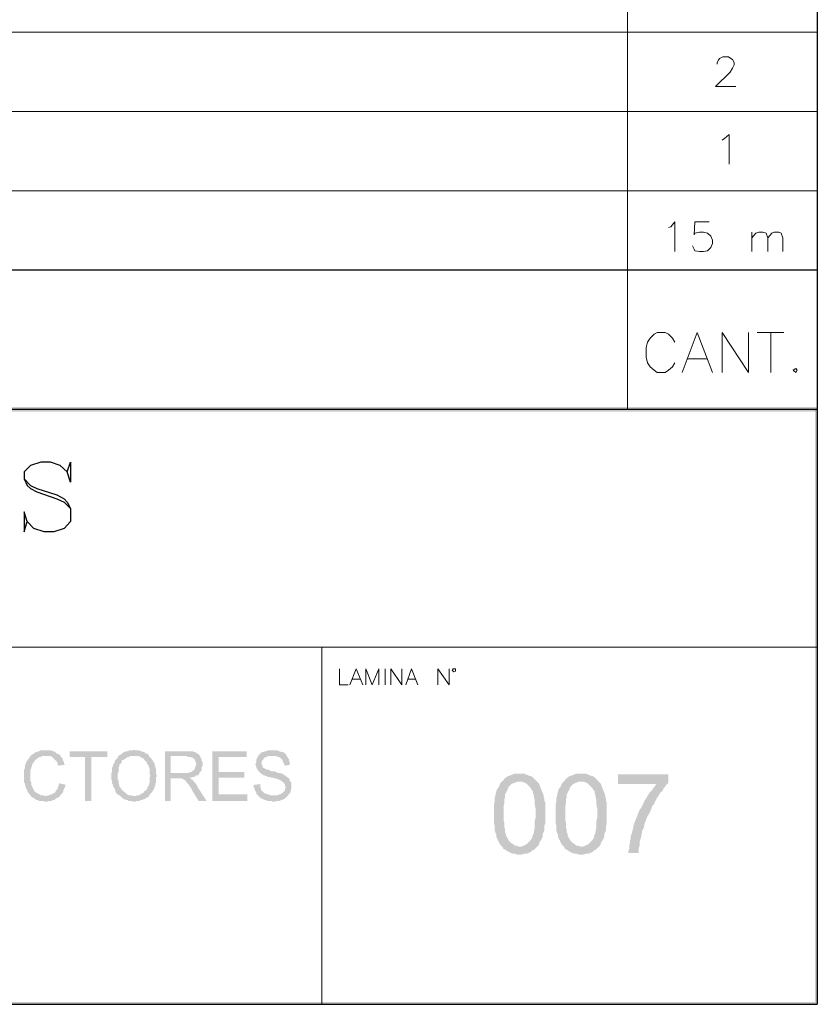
# Paper-space layout 'DGE_BT_007' of a CAD drawing. Header units: millimetres. Extents: x 8 to 202, y 3 to 294.
# Tile 11 of 14: x 160 to 202, y 3 to 55. Entities that reach past the tile are written whole.
import ezdxf

# ---------------------------------------------------------------- set-up
doc = ezdxf.new("R2010")
doc.units = ezdxf.units.MM
for name, color, linetype, lineweight in [('DGE_CONTORNOS', 7, 'Continuous', 0), ('DGE_DATOS', 7, 'Continuous', 0), ('DGE_RELLENO', 7, 'Continuous', 0)]:
    doc.layers.add(name, color=color, linetype=linetype, lineweight=lineweight)

# ---------------------------------------------------------------- blocks, each defined once
blk = doc.blocks.new('DGE_BT_007')
at = {"layer": 'DGE_RELLENO', "true_color": 0x000000}
for points in [[(23.4527, 34.8263), (23.7067, 34.5723), (201.9723, 34.8263)], [(23.7067, 34.5723), (201.9723, 34.8263), (201.8453, 34.5723)], [(201.9723, 34.8263), (201.8453, 34.5723), (201.9723, 34.6993)], [(201.9723, 34.6993), (201.8453, 34.5723), (201.9723, 3.2456)], [(201.8453, 34.5723), (201.9723, 3.2456), (201.8453, 3.3726)], [(161.2053, 16.6653), (160.909, 16.6653), (160.8243, 16.623), (160.782, 16.623), (160.6973, 16.5806), (160.655, 16.5806), (160.5703, 16.5383), (160.528, 16.4959), (160.4433, 16.4536), (160.401, 16.4113), (160.3587, 16.3689), (160.3163, 16.3266), (160.274, 16.2419), (160.2317, 16.1996), (160.1893, 16.115), (160.147, 16.0726), (160.1047, 15.988), (160.1047, 15.9456), (160.0623, 15.8609), (160.0623, 15.7339), (160.02, 15.6493), (160.02, 14.972), (160.0623, 14.9296), (160.0623, 14.8449), (160.1047, 14.7603), (160.1047, 14.7179), (160.147, 14.6333), (160.1893, 14.5909), (160.1893, 14.5063), (160.2317, 14.464), (160.274, 14.3793), (160.3163, 14.3369), (160.3587, 14.2946), (160.401, 14.2099), (160.4857, 14.1676), (160.528, 14.1676), (160.5703, 14.1253), (160.6127, 14.0829), (160.6973, 14.0406), (160.7397, 14.0406), (160.8243, 13.9983), (161.036, 13.9983), (161.1207, 13.956), (161.29, 13.956), (161.3323, 13.9983), (161.5017, 13.9983), (161.544, 14.0406), (161.6287, 14.0406), (161.671, 14.0829), (161.7133, 14.1253), (161.798, 14.1676), (161.8403, 14.2099), (161.8827, 14.2099), (161.163, 14.2523), (161.1207, 14.2523), (161.036, 14.2946), (160.909, 14.2946), (160.8667, 14.3369), (160.782, 14.3793), (160.7397, 14.3793), (160.6973, 14.4216), (160.6127, 14.464), (160.5703, 14.5063), (160.528, 14.5909), (160.4857, 14.6333), (160.4857, 14.6756), (160.4433, 14.7603), (160.401, 14.8449), (160.401, 14.972), (160.3587, 15.0566), (160.3587, 15.6493), (160.401, 15.7339), (160.401, 15.7763), (160.4433, 15.8609), (160.4433, 15.9033), (160.4857, 15.988), (160.528, 16.0303), (160.5703, 16.115), (160.6127, 16.1573), (160.655, 16.1996), (160.6973, 16.2419), (160.7397, 16.2419), (160.782, 16.2843), (160.8243, 16.3266), (160.909, 16.3266), (160.9513, 16.3689), (161.163, 16.3689), (161.925, 16.4113), (161.8827, 16.4536), (161.798, 16.4959), (161.7557, 16.4959), (161.7133, 16.5383), (161.671, 16.5806), (161.5863, 16.623), (161.544, 16.623), (161.4593, 16.6653), (161.2477, 16.6653)], [(165.8197, 16.7076), (165.8197, 16.7076), (165.735, 16.6653), (165.5657, 16.6653), (165.481, 16.623), (165.3963, 16.623), (165.354, 16.5806), (165.3117, 16.5806), (165.227, 16.5383), (165.1847, 16.4959), (165.1423, 16.4536), (165.0577, 16.4113), (165.8197, 16.3689), (166.116, 16.3689), (166.1583, 16.3266), (166.243, 16.2843), (166.2853, 16.2419), (166.3277, 16.2419), (166.37, 16.1996), (166.4123, 16.115), (166.497, 16.0726), (166.497, 16.0303), (166.5393, 15.9456), (166.5817, 15.9033), (166.624, 15.8186), (166.624, 15.7763), (166.6663, 15.6916), (166.6663, 15.3953), (166.7087, 15.3106), (166.6663, 15.2683), (166.6663, 14.972), (166.624, 14.8873), (166.624, 14.8026), (166.5817, 14.7603), (166.5393, 14.7179), (166.5393, 14.6333), (166.497, 14.5909), (166.4547, 14.5486), (166.37, 14.5063), (166.3277, 14.4216), (166.2853, 14.4216), (166.243, 14.3793), (166.1583, 14.3369), (166.116, 14.2946), (165.989, 14.2946), (165.9043, 14.2523), (165.8197, 14.2523), (166.624, 14.2523), (166.6663, 14.3369), (166.7087, 14.3793), (166.751, 14.4216), (166.7933, 14.464), (166.8357, 14.5486), (166.878, 14.5909), (166.878, 14.6333), (166.9203, 14.6756), (166.9203, 14.7603), (166.9627, 14.8026), (166.9627, 14.8873), (167.005, 14.972), (167.005, 15.2683), (167.0473, 15.3106), (167.005, 15.3953), (167.005, 15.6916), (166.9627, 15.7763), (166.9627, 15.8186), (166.9203, 15.9033), (166.9203, 15.988), (166.878, 16.0303), (166.8357, 16.115), (166.7933, 16.1573), (166.751, 16.2419), (166.7087, 16.2843), (166.6663, 16.3266), (166.624, 16.3689), (166.5817, 16.4536), (166.5393, 16.4959), (166.4547, 16.4959), (166.4123, 16.5383), (166.37, 16.5806), (166.3277, 16.5806), (166.243, 16.623), (166.2007, 16.623), (166.116, 16.6653), (165.9043, 16.6653)], [(173.1433, 16.6653), (172.8893, 16.6653), (172.8047, 16.623), (172.7623, 16.623), (172.6777, 16.5806), (172.6353, 16.5806), (172.5507, 16.5383), (172.5083, 16.4959), (172.466, 16.4536), (172.4237, 16.4113), (172.3813, 16.3266), (172.339, 16.2419), (172.2967, 16.1573), (172.2967, 16.0303), (172.2543, 15.9456), (172.2543, 15.9033), (172.2967, 15.8186), (172.2967, 15.7763), (172.339, 15.6916), (172.3813, 15.6493), (172.3813, 15.607), (172.4237, 15.5646), (172.466, 15.5223), (172.5083, 15.4799), (172.5507, 15.4376), (172.6353, 15.3953), (172.6777, 15.3529), (172.72, 15.3529), (172.8047, 15.3106), (172.847, 15.3106), (172.9317, 15.2683), (173.0163, 15.2683), (173.101, 15.2259), (173.1857, 15.2259), (173.2703, 15.1836), (173.355, 15.1836), (173.3973, 15.1413), (173.482, 15.1413), (173.5243, 15.0989), (173.5667, 15.0989), (173.609, 15.0566), (173.6937, 15.0143), (173.736, 14.972), (173.7783, 14.9296), (173.8207, 14.8873), (173.8207, 14.8026), (173.863, 14.7179), (173.8207, 14.6333), (173.8207, 14.5486), (173.7783, 14.5063), (173.736, 14.464), (173.6937, 14.4216), (173.609, 14.3793), (173.5667, 14.3369), (173.482, 14.3369), (173.4397, 14.2946), (172.3813, 14.2946), (172.4237, 14.2523), (172.5083, 14.1676), (172.5507, 14.1253), (172.593, 14.1253), (172.6777, 14.0829), (172.7623, 14.0406), (172.8047, 14.0406), (172.8893, 13.9983), (173.101, 13.9983), (173.1433, 13.956), (173.3127, 13.956), (173.3973, 13.9983), (173.5243, 13.9983), (173.609, 14.0406), (173.6513, 14.0406), (173.736, 14.0829), (173.8207, 14.1253), (173.863, 14.1676), (173.9053, 14.2099), (173.9477, 14.2523), (173.99, 14.2946), (174.0323, 14.3793), (174.0747, 14.4216), (174.117, 14.464), (174.117, 14.5486), (174.1593, 14.6333), (174.1593, 14.9296), (174.117, 15.0143), (174.0747, 15.0566), (174.0747, 15.1413), (174.0323, 15.1836), (173.99, 15.2259), (173.9053, 15.2683), (173.863, 15.3106), (173.8207, 15.3529), (173.736, 15.3953), (173.6937, 15.4376), (173.6513, 15.4376), (173.5667, 15.4799), (173.4397, 15.4799), (173.355, 15.5223), (173.2703, 15.5646), (173.101, 15.5646), (173.0163, 15.607), (172.9317, 15.6493), (172.8893, 15.6493), (172.8047, 15.6916), (172.7623, 15.6916), (172.72, 15.7339), (172.6777, 15.7339), (172.6353, 15.7763), (172.6353, 15.8609), (172.593, 15.9033), (172.593, 16.115), (172.6353, 16.1573), (172.6777, 16.1996), (172.72, 16.2843), (172.7623, 16.2843), (172.8047, 16.3266), (172.847, 16.3266), (172.9317, 16.3689), (173.9053, 16.3689), (173.863, 16.4536), (173.8207, 16.4959), (173.7783, 16.5383), (173.6937, 16.5806), (173.609, 16.5806), (173.5667, 16.623), (173.482, 16.623), (173.4397, 16.6653), (173.228, 16.6653)], [(161.925, 16.4113), (161.163, 16.3689), (161.417, 16.3689), (161.5017, 16.3266), (161.544, 16.2843), (161.5863, 16.2419), (161.6287, 16.1996), (161.671, 16.1573), (161.7133, 16.115), (161.7557, 16.0726), (161.798, 15.988), (161.798, 15.9033), (161.8403, 15.8609), (162.179, 15.9033), (162.1367, 15.9456), (162.1367, 16.0303), (162.0943, 16.115), (162.052, 16.1573), (162.052, 16.2419), (162.0097, 16.2843), (161.9673, 16.3266)], [(164.4227, 16.623), (162.433, 16.623), (162.433, 16.3266), (163.2373, 16.3266), (163.2373, 13.9983), (163.576, 13.9983), (163.576, 16.3266), (164.4227, 16.3266)], [(165.0577, 16.4113), (165.0153, 16.3689), (164.973, 16.3266), (164.973, 16.2843), (164.9307, 16.2419), (164.8883, 16.1996), (164.846, 16.1573), (164.8037, 16.0726), (164.8037, 16.0303), (164.7613, 15.9456), (164.719, 15.9033), (164.719, 15.8186), (164.6767, 15.7763), (164.6767, 15.5223), (164.6343, 15.4799), (164.6343, 15.1413), (164.6767, 15.0566), (164.6767, 14.9296), (164.719, 14.8449), (164.719, 14.7603), (164.7613, 14.7179), (164.8037, 14.6333), (164.846, 14.5486), (164.846, 14.5063), (164.8883, 14.4216), (164.9307, 14.3793), (164.973, 14.3369), (165.0577, 14.2946), (165.1, 14.2523), (165.1423, 14.2099), (165.227, 14.1676), (165.227, 14.1253), (165.3117, 14.0829), (165.354, 14.0829), (165.4387, 14.0406), (165.481, 14.0406), (165.5657, 13.9983), (165.6927, 13.9983), (165.7773, 13.956), (165.9043, 13.956), (165.989, 13.9983), (166.116, 13.9983), (166.2007, 14.0406), (166.243, 14.0406), (166.3277, 14.0829), (166.37, 14.0829), (166.4547, 14.1253), (166.497, 14.1676), (166.5817, 14.2099), (166.624, 14.2523), (165.8197, 14.2523), (165.7773, 14.2523), (165.6927, 14.2946), (165.5657, 14.2946), (165.481, 14.3369), (165.4387, 14.3793), (165.3963, 14.4216), (165.3117, 14.464), (165.2693, 14.5063), (165.227, 14.5486), (165.1847, 14.5909), (165.1423, 14.6756), (165.1, 14.7179), (165.0577, 14.7603), (165.0577, 14.8449), (165.0153, 14.9296), (165.0153, 15.0566), (164.973, 15.1413), (164.973, 15.4376), (165.0153, 15.5223), (165.0153, 15.7763), (165.0577, 15.8186), (165.0577, 15.9033), (165.1, 15.9456), (165.1423, 15.988), (165.1847, 16.0303), (165.1847, 16.115), (165.227, 16.1573), (165.2693, 16.1573), (165.3117, 16.1996), (165.3963, 16.2419), (165.4387, 16.2843), (165.5233, 16.3266), (165.5657, 16.3266), (165.6503, 16.3689), (165.8197, 16.3689)], [(168.5713, 16.623), (167.4707, 16.623), (167.4707, 13.9983), (167.767, 13.9983), (167.767, 15.1836), (168.1903, 15.1836), (168.7407, 15.2259), (168.8677, 15.2259), (168.9523, 15.2683), (169.037, 15.2683), (169.0793, 15.3106), (169.1217, 15.3529), (169.2063, 15.3529), (169.2487, 15.3953), (169.291, 15.4376), (169.291, 15.4799), (167.767, 15.4799), (167.767, 16.3689), (168.5713, 16.3689), (169.291, 16.4113), (169.2487, 16.4536), (169.2063, 16.4959), (169.1217, 16.5383), (169.0793, 16.5806), (168.9947, 16.5806), (168.9523, 16.623), (168.656, 16.623)], [(169.291, 16.4113), (168.5713, 16.3689), (168.6137, 16.3689), (168.6983, 16.3266), (168.8253, 16.3266), (168.8677, 16.2843), (168.9523, 16.2843), (168.9947, 16.2419), (169.037, 16.1996), (169.0793, 16.115), (169.0793, 16.0726), (169.1217, 15.988), (169.1217, 15.9033), (169.0793, 15.8186), (169.0793, 15.7763), (169.037, 15.6916), (169.037, 15.6493), (168.9523, 15.607), (168.91, 15.5646), (168.8677, 15.5223), (168.783, 15.5223), (168.7407, 15.4799), (167.767, 15.4799), (169.291, 15.4799), (169.3333, 15.5223), (169.3757, 15.5646), (169.418, 15.6493), (169.418, 15.7763), (169.4603, 15.8609), (169.4603, 16.0726), (169.418, 16.115), (169.418, 16.1996), (169.3757, 16.2419), (169.3333, 16.3266), (169.3333, 16.3689)], [(171.7887, 16.623), (169.9683, 16.623), (169.9683, 13.9983), (171.831, 13.9983), (171.831, 14.3369), (170.307, 14.3369), (170.307, 15.2259), (171.6617, 15.2259), (171.6617, 15.5223), (170.307, 15.5223), (170.307, 16.3266), (171.7887, 16.3266)], [(173.9053, 16.3689), (173.1433, 16.3689), (173.355, 16.3689), (173.4397, 16.3266), (173.482, 16.3266), (173.5667, 16.2843), (173.609, 16.2419), (173.6513, 16.1996), (173.6937, 16.1573), (173.6937, 16.115), (173.736, 16.0303), (173.7783, 15.9456), (173.7783, 15.8609), (174.0747, 15.9033), (174.0747, 16.0726), (174.0323, 16.115), (174.0323, 16.1996), (173.99, 16.2419), (173.9477, 16.3266)], [(168.7407, 15.2259), (168.1903, 15.1836), (168.3597, 15.1836), (168.4443, 15.1413), (168.4867, 15.0989), (168.529, 15.0989), (168.5713, 15.0566), (168.6137, 14.972), (168.656, 14.9296), (168.6983, 14.8873), (168.7407, 14.8449), (168.783, 14.7603), (168.8253, 14.7179), (168.8677, 14.6333), (168.91, 14.5486), (169.2487, 13.9983), (169.672, 13.9983), (169.2063, 14.7179), (169.2063, 14.7603), (169.164, 14.8026), (169.1217, 14.8873), (169.0793, 14.9296), (169.037, 14.972), (168.9947, 15.0143), (168.9523, 15.0989), (168.91, 15.0989), (168.8677, 15.1413), (168.8253, 15.1836)], [(186.2243, 15.4376), (185.9703, 15.4376), (185.8433, 15.3953), (185.7587, 15.3529), (185.6317, 15.3106), (185.547, 15.2683), (185.4623, 15.1836), (185.42, 15.1836), (185.3777, 15.0989), (185.293, 15.0143), (186.3513, 15.0143), (186.4783, 14.972), (186.563, 14.9296), (186.6477, 14.8449), (186.7323, 14.7603), (186.817, 14.6756), (186.8593, 14.5909), (186.9017, 14.5486), (186.944, 14.464), (186.944, 14.3793), (186.9863, 14.2523), (186.9863, 14.1676), (187.0287, 14.0406), (187.0287, 13.7866), (187.071, 13.6173), (187.071, 13.1093), (187.0287, 12.94), (187.0287, 12.5589), (186.9863, 12.432), (186.9863, 12.3473), (186.944, 12.2203), (186.9017, 12.1356), (186.9017, 12.0509), (186.8593, 12.0086), (186.817, 11.9239), (186.7747, 11.8816), (186.69, 11.797), (186.6053, 11.7123), (186.5207, 11.6699), (186.436, 11.6276), (186.309, 11.5853), (186.2243, 11.5853), (185.3353, 11.5429), (185.3777, 11.4583), (185.4623, 11.4159), (185.5893, 11.3313), (185.674, 11.289), (185.7587, 11.2466), (185.8857, 11.2043), (185.9703, 11.2043), (186.0973, 11.1619), (186.2243, 11.1619), (186.3513, 11.1619), (186.4783, 11.2043), (186.6053, 11.2043), (186.69, 11.2466), (186.817, 11.289), (186.9017, 11.3736), (186.9863, 11.4159), (187.0287, 11.4583), (187.071, 11.5006), (187.1557, 11.5853), (187.2403, 11.6699), (187.2827, 11.797), (187.325, 11.8816), (187.4097, 12.0086), (187.452, 12.1356), (187.452, 12.2626), (187.4943, 12.3473), (187.5367, 12.432), (187.5367, 12.6859), (187.579, 12.7706), (187.579, 13.9136), (187.5367, 13.9983), (187.5367, 14.1253), (187.4943, 14.2099), (187.4943, 14.2946), (187.452, 14.4216), (187.4097, 14.5063), (187.3673, 14.6333), (187.325, 14.7179), (187.2827, 14.8449), (187.2403, 14.9296), (187.1557, 15.0143), (187.071, 15.0989), (186.9863, 15.1836), (186.9017, 15.2683), (186.817, 15.3106), (186.7747, 15.3106), (186.69, 15.3529), (186.563, 15.3953), (186.4783, 15.4376), (186.3513, 15.4376)], [(189.484, 15.4376), (189.23, 15.4376), (189.103, 15.3953), (189.0183, 15.3529), (188.8913, 15.3106), (188.8067, 15.2683), (188.722, 15.1836), (188.6797, 15.1836), (188.6373, 15.0989), (188.5527, 15.0143), (189.611, 15.0143), (189.738, 14.972), (189.8227, 14.9296), (189.9073, 14.8449), (189.992, 14.7603), (190.0767, 14.6756), (190.119, 14.5909), (190.1613, 14.5486), (190.2037, 14.464), (190.2037, 14.3793), (190.246, 14.2523), (190.246, 14.1676), (190.2883, 14.0406), (190.2883, 13.7866), (190.3307, 13.6173), (190.3307, 13.1093), (190.2883, 12.94), (190.2883, 12.5589), (190.246, 12.432), (190.246, 12.3473), (190.2037, 12.2203), (190.1613, 12.1356), (190.1613, 12.0509), (190.119, 12.0086), (190.0767, 11.9239), (190.0343, 11.8816), (189.9497, 11.797), (189.865, 11.7123), (189.7803, 11.6699), (189.6957, 11.6276), (189.5687, 11.5853), (189.484, 11.5853), (188.595, 11.5429), (188.6373, 11.4583), (188.722, 11.4159), (188.849, 11.3313), (188.9337, 11.289), (189.0183, 11.2466), (189.1453, 11.2043), (189.23, 11.2043), (189.357, 11.1619), (189.484, 11.1619), (189.611, 11.1619), (189.738, 11.2043), (189.865, 11.2043), (189.9497, 11.2466), (190.0767, 11.289), (190.1613, 11.3736), (190.246, 11.4159), (190.2883, 11.4583), (190.3307, 11.5006), (190.4153, 11.5853), (190.5, 11.6699), (190.5423, 11.797), (190.5847, 11.8816), (190.6693, 12.0086), (190.7117, 12.1356), (190.7117, 12.2626), (190.754, 12.3473), (190.7963, 12.432), (190.7963, 12.6859), (190.8387, 12.7706), (190.8387, 13.9136), (190.7963, 13.9983), (190.7963, 14.1253), (190.754, 14.2099), (190.754, 14.2946), (190.7117, 14.4216), (190.6693, 14.5063), (190.627, 14.6333), (190.5847, 14.7179), (190.5423, 14.8449), (190.5, 14.9296), (190.4153, 15.0143), (190.3307, 15.0989), (190.246, 15.1836), (190.1613, 15.2683), (190.0767, 15.3106), (190.0343, 15.3106), (189.9497, 15.3529), (189.8227, 15.3953), (189.738, 15.4376), (189.611, 15.4376)], [(194.0983, 15.3953), (191.4313, 15.3953), (191.4313, 14.8873), (193.4633, 14.8873), (193.421, 14.8449), (193.3787, 14.7603), (193.294, 14.6756), (193.2517, 14.5909), (193.167, 14.5063), (193.0823, 14.4216), (193.04, 14.3369), (192.9553, 14.2099), (192.913, 14.1253), (192.8283, 13.9983), (192.786, 13.9136), (192.7437, 13.7866), (192.7013, 13.7443), (192.659, 13.6173), (192.5743, 13.5326), (192.532, 13.4056), (192.4897, 13.3209), (192.4473, 13.1939), (192.405, 13.1093), (192.3627, 12.9823), (192.3203, 12.8976), (192.278, 12.7706), (192.2357, 12.6436), (192.2357, 12.5589), (192.1933, 12.432), (192.1933, 12.3896), (192.151, 12.2626), (192.1087, 12.1356), (192.1087, 12.0086), (192.0663, 11.8816), (192.0663, 11.7546), (192.024, 11.6699), (192.024, 11.4583), (191.9817, 11.3313), (191.9817, 11.2466), (192.532, 11.2466), (192.532, 11.5006), (192.5743, 11.6276), (192.5743, 11.8393), (192.6167, 11.9663), (192.659, 12.0933), (192.659, 12.1779), (192.7013, 12.3049), (192.7013, 12.3896), (192.7437, 12.4743), (192.786, 12.5589), (192.8283, 12.6859), (192.8283, 12.7706), (192.8707, 12.8976), (192.913, 12.9823), (192.9553, 13.1093), (192.9977, 13.1939), (193.0823, 13.3209), (193.1247, 13.4056), (193.167, 13.5326), (193.2093, 13.6173), (193.2517, 13.7443), (193.3363, 13.8289), (193.3787, 13.956), (193.4633, 14.0829), (193.5057, 14.1676), (193.5903, 14.2946), (193.6327, 14.3793), (193.7173, 14.464), (193.802, 14.5486), (193.8443, 14.6756), (193.929, 14.7603), (193.9713, 14.8449), (194.056, 14.8873), (194.0983, 14.972)], [(161.8827, 14.9296), (161.8827, 14.9296), (161.8403, 14.8449), (161.8403, 14.7603), (161.798, 14.7179), (161.798, 14.6333), (161.7557, 14.5909), (161.7133, 14.5486), (161.671, 14.464), (161.6287, 14.4216), (161.5863, 14.4216), (161.544, 14.3793), (161.5017, 14.3369), (161.417, 14.3369), (161.3747, 14.2946), (161.29, 14.2946), (161.2053, 14.2523), (161.163, 14.2523), (161.8827, 14.2099), (161.925, 14.2946), (161.9673, 14.3369), (162.0097, 14.3793), (162.052, 14.4216), (162.0943, 14.5063), (162.0943, 14.5486), (162.1367, 14.6333), (162.179, 14.7179), (162.179, 14.7603), (162.2213, 14.8449)], [(172.5083, 14.8873), (172.1697, 14.8449), (172.1697, 14.7179), (172.212, 14.6333), (172.212, 14.5909), (172.2543, 14.5063), (172.2967, 14.464), (172.2967, 14.3793), (172.339, 14.3369), (172.3813, 14.2946), (173.228, 14.2946), (173.0163, 14.2946), (172.974, 14.3369), (172.8893, 14.3369), (172.847, 14.3793), (172.8047, 14.3793), (172.72, 14.4216), (172.6777, 14.464), (172.6353, 14.5063), (172.593, 14.5486), (172.5507, 14.5909), (172.5507, 14.6756), (172.5083, 14.7179), (172.5083, 14.8026)], [(185.293, 15.0143), (185.2083, 14.9296), (185.166, 14.8449), (185.1237, 14.7179), (185.039, 14.6333), (184.9967, 14.5063), (184.9967, 14.464), (184.9543, 14.3793), (184.9543, 14.2946), (184.912, 14.1676), (184.912, 13.956), (184.8697, 13.8289), (184.8697, 12.813), (184.912, 12.6859), (184.912, 12.432), (184.9543, 12.3049), (184.9967, 12.2203), (184.9967, 12.0933), (185.039, 12.0086), (185.0813, 11.9239), (185.1237, 11.8393), (185.166, 11.7546), (185.2083, 11.6699), (185.2507, 11.6276), (185.3353, 11.5429), (186.2243, 11.5853), (186.182, 11.5853), (186.055, 11.6276), (185.9703, 11.6276), (185.8857, 11.7123), (185.801, 11.7546), (185.7163, 11.8393), (185.6317, 11.9239), (185.6317, 11.9663), (185.5893, 12.0086), (185.547, 12.0933), (185.5047, 12.1779), (185.5047, 12.2626), (185.4623, 12.3473), (185.4623, 12.4743), (185.42, 12.6013), (185.42, 12.8553), (185.3777, 12.9823), (185.3777, 13.7019), (185.42, 13.8713), (185.42, 14.0829), (185.4623, 14.2099), (185.4623, 14.3369), (185.5047, 14.4216), (185.547, 14.5063), (185.5893, 14.5909), (185.6317, 14.6756), (185.6317, 14.7179), (185.7163, 14.8026), (185.801, 14.8873), (185.8857, 14.9296), (186.0127, 14.972), (186.0973, 15.0143), (186.2243, 15.0143)], [(188.5527, 15.0143), (188.468, 14.9296), (188.4257, 14.8449), (188.3833, 14.7179), (188.2987, 14.6333), (188.2563, 14.5063), (188.2563, 14.464), (188.214, 14.3793), (188.214, 14.2946), (188.1717, 14.1676), (188.1717, 13.956), (188.1293, 13.8289), (188.1293, 12.813), (188.1717, 12.6859), (188.1717, 12.432), (188.214, 12.3049), (188.2563, 12.2203), (188.2563, 12.0933), (188.2987, 12.0086), (188.341, 11.9239), (188.3833, 11.8393), (188.4257, 11.7546), (188.468, 11.6699), (188.5103, 11.6276), (188.595, 11.5429), (189.484, 11.5853), (189.4417, 11.5853), (189.3147, 11.6276), (189.23, 11.6276), (189.1453, 11.7123), (189.0607, 11.7546), (188.976, 11.8393), (188.8913, 11.9239), (188.8913, 11.9663), (188.849, 12.0086), (188.8067, 12.0933), (188.7643, 12.1779), (188.7643, 12.2626), (188.722, 12.3473), (188.722, 12.4743), (188.6797, 12.6013), (188.6797, 12.8553), (188.6373, 12.9823), (188.6373, 13.7019), (188.6797, 13.8713), (188.6797, 14.0829), (188.722, 14.2099), (188.722, 14.3369), (188.7643, 14.4216), (188.8067, 14.5063), (188.849, 14.5909), (188.8913, 14.6756), (188.8913, 14.7179), (188.976, 14.8026), (189.0607, 14.8873), (189.1453, 14.9296), (189.2723, 14.972), (189.357, 15.0143), (189.484, 15.0143)], [(201.9723, 3.2456), (201.8453, 3.3726), (23.5797, 3.2456)], [(201.8453, 3.3726), (23.5797, 3.2456), (23.7067, 3.3726)]]:
    blk.add_hatch(color=7, dxfattribs=at).paths.add_polyline_path(points, flags=0)
at = {"layer": 'DGE_CONTORNOS', "lineweight": 25}
for points in [[(201.9723, 293.9063), (201.9723, 3.2456)], [(23.5797, 42.0653), (201.9723, 42.0653)], [(23.5797, 34.6993), (201.9723, 34.6993)], [(162.306, 31.3973), (162.4753, 31.9053), (162.4753, 30.847), (162.306, 31.3973), (161.925, 31.7359), (161.417, 31.9053), (160.909, 31.9053), (160.3587, 31.7359), (160.02, 31.3973), (160.02, 31.0163), (160.1893, 30.6776), (160.3587, 30.5083), (160.6973, 30.339), (161.7557, 29.9579), (162.1367, 29.7886), (162.4753, 29.4499)], [(160.02, 31.0163), (160.3587, 30.6776), (160.6973, 30.5083), (161.7557, 30.1696), (162.1367, 29.9579), (162.306, 29.7886), (162.4753, 29.4499), (162.4753, 28.7726), (162.1367, 28.3916), (161.5863, 28.2223), (161.0783, 28.2223), (160.528, 28.3916), (160.1893, 28.7726), (160.02, 29.2806), (160.02, 28.2223), (160.1893, 28.7726)], [(7.874, 3.2456), (201.9723, 3.2456)]]:
    blk.add_lwpolyline(points, dxfattribs=at)
at = {"layer": 'DGE_CONTORNOS', "lineweight": 5}
for points in [[(191.9393, 79.742), (191.9393, 34.6993)], [(23.5797, 54.6384), (201.9723, 54.6384)], [(23.5797, 50.4474), (201.9723, 50.4474)], [(23.5797, 46.2564), (201.9723, 46.2564)], [(175.768, 22.1263), (175.768, 3.2456)]]:
    blk.add_lwpolyline(points, dxfattribs=at)
at = {"layer": 'DGE_CONTORNOS', "lineweight": 13}
for points in [[(196.6807, 52.945), (196.6807, 53.0297), (196.7653, 53.199), (196.8077, 53.2414), (196.977, 53.326), (197.2733, 53.326), (197.4003, 53.2414), (197.485, 53.199), (197.5697, 53.0297), (197.5697, 52.9027), (197.485, 52.7334), (197.358, 52.5217), (196.596, 51.7597), (197.6543, 51.7597)], [(196.9347, 48.9234), (197.0617, 49.008), (197.3157, 49.2197), (197.3157, 47.6534)], [(194.0983, 44.309), (194.2253, 44.3514), (194.437, 44.6054), (194.437, 43.039)], [(196.2573, 44.6054), (195.4953, 44.6054), (195.453, 43.928), (195.4953, 44.0127), (195.7493, 44.055), (195.961, 44.055), (196.1727, 44.0127), (196.342, 43.8434), (196.4267, 43.6317), (196.4267, 43.4624), (196.342, 43.2507), (196.1727, 43.0813), (195.961, 43.039), (195.7493, 43.039), (195.4953, 43.0813), (195.453, 43.166), (195.3683, 43.3354)], [(198.501, 44.055), (198.501, 43.039)], [(198.501, 43.7587), (198.7127, 44.0127), (198.882, 44.055), (199.0937, 44.055), (199.263, 44.0127), (199.3477, 43.7587), (199.3477, 43.039)], [(199.3477, 43.7587), (199.5593, 44.0127), (199.6863, 44.055), (199.9403, 44.055), (200.0673, 44.0127), (200.152, 43.7587), (200.152, 43.039)], [(194.437, 38.2553), (194.31, 38.4669), (194.0983, 38.6786), (193.929, 38.7633), (193.5057, 38.7633), (193.3363, 38.6786), (193.1247, 38.4669), (192.9977, 38.2553), (192.913, 37.9589), (192.913, 37.4509), (192.9977, 37.1546), (193.1247, 36.9429), (193.3363, 36.7736), (193.5057, 36.6466), (193.929, 36.6466), (194.0983, 36.7736), (194.31, 36.9429), (194.437, 37.1546)], [(194.818, 36.6466), (195.6223, 38.7633), (196.4267, 36.6466)], [(196.9347, 36.6466), (196.9347, 38.7633), (198.3317, 36.6466), (198.3317, 38.7633)], [(198.7973, 38.7633), (200.1943, 38.7633)], [(199.517, 38.7633), (199.517, 36.6466)], [(195.1143, 37.3663), (196.1303, 37.3663)], [(200.8293, 36.8583), (200.914, 36.7736), (200.8293, 36.6466), (200.7023, 36.7736), (200.8293, 36.8583)], [(176.6993, 20.9833), (176.6993, 20.1366), (177.165, 20.1366)], [(177.2497, 20.1366), (177.5883, 20.9833), (177.927, 20.1366)], [(178.0963, 20.1366), (178.0963, 20.9833), (178.435, 20.1366), (178.7737, 20.9833), (178.7737, 20.1366)], [(179.1123, 20.9833), (179.1123, 20.1366)], [(179.4087, 20.1366), (179.4087, 20.9833), (180.0013, 20.1366), (180.0013, 20.9833)], [(180.213, 20.1366), (180.5093, 20.9833), (180.848, 20.1366)], [(181.9063, 20.1366), (181.9063, 20.9833), (182.499, 20.1366), (182.499, 20.9833)], [(182.8377, 20.8986), (182.8377, 20.9833), (182.7107, 20.9833), (182.6683, 20.8986), (182.7107, 20.8563), (182.753, 20.814), (182.8377, 20.8563), (182.8377, 20.8986)], [(177.3767, 20.4329), (177.8, 20.4329)], [(180.2977, 20.4329), (180.721, 20.4329)]]:
    blk.add_lwpolyline(points, dxfattribs=at)
at = {"layer": 'DGE_CONTORNOS', "lineweight": 9}
blk.add_lwpolyline([(23.5797, 22.1263), (201.9723, 22.1263)], dxfattribs=at)
at = {"layer": 'DGE_DATOS', "flags": 1}
for tag, p in [('NORMA', (12, -5)), ('LAMINA', (12, -8)), ('PAGINA_PDF', (12, -11))]:
    blk.add_attdef(tag, p, '', height=1.5, dxfattribs=at)

psp = doc.layouts.new('DGE_BT_007')

# ---------------------------------------------------------------- block references
psp.add_blockref('DGE_BT_007', (0, 0))

doc.saveas('drawing.dxf')
